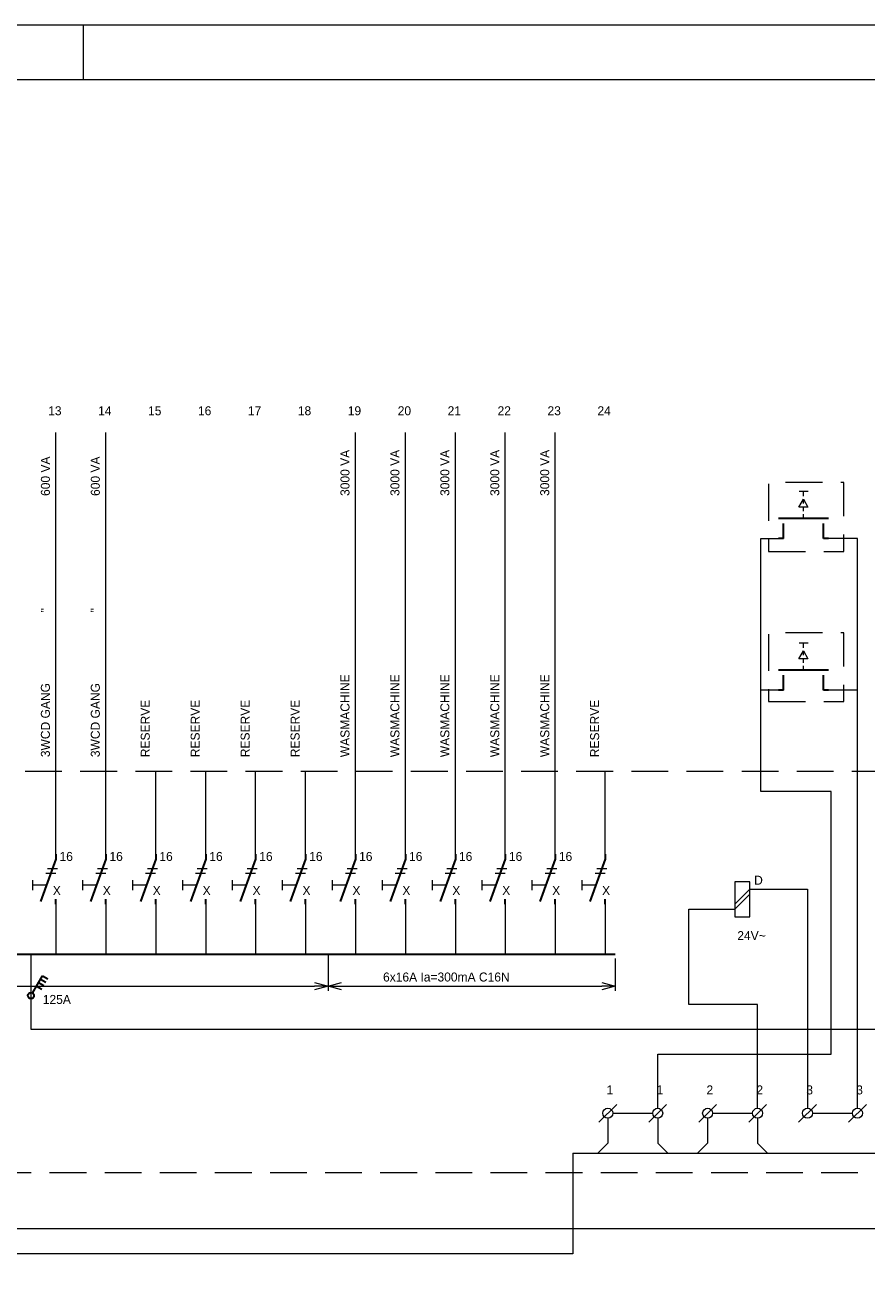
# Model space of a CAD drawing. Header units: millimetres. Extents: x -161.9 to -69.9, y -42.7 to 22.2.
# Tile 7 of 8: x -117 to -100.1, y -3.1 to 22.2. Entities that reach past the tile are written whole.
import ezdxf

# ---------------------------------------------------------------- set-up
doc = ezdxf.new("R2010")
doc.units = ezdxf.units.MM
doc.header["$PDMODE"] = 3
doc.header["$PDSIZE"] = 1
doc.linetypes.add('DGN3', pattern=[1.103808, 0.735872, -0.367936])
for name, color, linetype in [('19', 7, 'Continuous'), ('53', 7, 'Continuous'), ('BINNENMUUR', 7, 'Continuous'), ('KADER', 7, 'Continuous'), ('SYMBOLEN', 7, 'Continuous')]:
    doc.layers.add(name, color=color, linetype=linetype)
doc.styles.add('dgn001', font='dgn001.shx')
doc.styles.get("Standard").update_dxf_attribs({"font": 'arial.ttf'})
doc.dimstyles.get("Standard").update_dxf_attribs({"dimtxt": 0.18, "dimasz": 0.18, "dimexe": 0.18, "dimexo": 0.0625, "dimgap": 0.09, "dimtad": 0, "dimtih": 1, "dimtoh": 1, "dimdec": 4, "dimzin": 0, "dimdsep": 46, "dimtxsty": 'Standard', "dimcen": 0.09, "dimadec": 0, "dimazin": 0, "dimtfac": 1, "dimtdec": 4, "dimtofl": 0, "dimtmove": 0, "dimatfit": 3, "dimfxl": 1, "dimtolj": 1, "dimtzin": 0, "dimarcsym": 0})

# ---------------------------------------------------------------- blocks, each defined once
blk = doc.blocks.new('_Open30')
at = {"color": 0, "linetype": 'ByBlock', "lineweight": -2}
for p, q in [((-1, 0.268), (0, 0)), ((0, 0), (-1, -0.268)), ((0, 0), (-1, 0))]:
    blk.add_line(p, q, dxfattribs=at)
blk = doc.blocks.new('*D9076')
at = {"layer": 'BINNENMUUR', "color": 1, "linetype": 'Continuous', "lineweight": 0, "transparency": 16777216}
for p, q in [((-128.568, 3.544), (-128.568, 2.902)), ((-110.919, 3.508), (-110.919, 2.902)), ((-128.298, 2.992), (-111.189, 2.992))]:
    blk.add_line(p, q, dxfattribs=at)
at = {"layer": 'Defpoints', "color": 0, "linetype": 'Continuous', "transparency": 16777216}
for p in [(-128.568, 3.634), (-110.919, 3.598), (-110.919, 2.992)]:
    blk.add_point(p, dxfattribs=at)
at = {"layer": 'BINNENMUUR', "color": 1, "linetype": 'Continuous', "lineweight": 0, "transparency": 16777216, "xscale": 0.27, "yscale": 0.27, "zscale": 0.27, "rotation": 180}
blk.add_blockref('_Open30', (-128.568, 2.992), dxfattribs=at)
at = {"layer": 'BINNENMUUR', "color": 1, "linetype": 'Continuous', "lineweight": 0, "transparency": 16777216, "xscale": 0.27, "yscale": 0.27, "zscale": 0.27}
blk.add_blockref('_Open30', (-110.919, 2.992), dxfattribs=at)
at = {"layer": 'BINNENMUUR', "color": 1, "linetype": 'Continuous', "lineweight": 0, "transparency": 16777216, "insert": (-123.157, 3.174), "char_height": 0.18, "attachment_point": 5, "style": 'dgn001'}
blk.add_mtext('\\A1;18x16A Ia=30mA', dxfattribs=at)
blk = doc.blocks.new('AnonymousCell115')
at = {"layer": 'SYMBOLEN', "color": 1, "linetype": 'Continuous', "lineweight": 0}
for p, q in [((0.015, 0.122), (0.215, 0.122)), ((0.05, 0.216), (0.25, 0.216))]:
    blk.add_line(p, q, dxfattribs=at)
at = {"layer": 'SYMBOLEN', "color": 1, "linetype": 'Continuous', "lineweight": 13}
for p, q in [((-0.249, -0.014), (-0.249, -0.214)), ((0.03, -0.114), (-0.249, -0.114))]:
    blk.add_line(p, q, dxfattribs=at)
blk = doc.blocks.new('EAA054')
at = {"layer": '53', "color": 3, "linetype": 'Continuous', "lineweight": 30}
for p, q in [((0, 0), (0, -0.1)), ((0, -0.1), (-0.308, -0.946)), ((0, -1), (0, -0.9))]:
    blk.add_line(p, q, dxfattribs=at)
blk = doc.blocks.new('AnonymousCell114')
at = {"color": 1, "linetype": 'Continuous', "lineweight": 0}
for name, p in [('EAA054', (-0.149, 0.54)), ('AnonymousCell115', (-0.367, 0.036))]:
    blk.add_blockref(name, p, dxfattribs=at)
blk = doc.blocks.new('AnonymousCell117')
at = {"layer": 'SYMBOLEN', "color": 1, "linetype": 'Continuous', "lineweight": 0}
for p, q in [((0.015, 0.122), (0.215, 0.122)), ((0.05, 0.216), (0.25, 0.216))]:
    blk.add_line(p, q, dxfattribs=at)
at = {"layer": 'SYMBOLEN', "color": 1, "linetype": 'Continuous', "lineweight": 13}
for p, q in [((-0.249, -0.014), (-0.249, -0.214)), ((0.03, -0.114), (-0.249, -0.114))]:
    blk.add_line(p, q, dxfattribs=at)
blk = doc.blocks.new('EAA055')
at = {"layer": '53', "color": 3, "linetype": 'Continuous', "lineweight": 30}
for p, q in [((0, 0), (0, -0.1)), ((0, -0.1), (-0.308, -0.946)), ((0, -1), (0, -0.9))]:
    blk.add_line(p, q, dxfattribs=at)
blk = doc.blocks.new('AnonymousCell116')
at = {"color": 1, "linetype": 'Continuous', "lineweight": 0}
for name, p in [('EAA055', (-0.149, 0.54)), ('AnonymousCell117', (-0.367, 0.036))]:
    blk.add_blockref(name, p, dxfattribs=at)
blk = doc.blocks.new('AnonymousCell119')
at = {"layer": 'SYMBOLEN', "color": 1, "linetype": 'Continuous', "lineweight": 0}
for p, q in [((0.015, 0.122), (0.215, 0.122)), ((0.05, 0.216), (0.25, 0.216))]:
    blk.add_line(p, q, dxfattribs=at)
at = {"layer": 'SYMBOLEN', "color": 1, "linetype": 'Continuous', "lineweight": 13}
for p, q in [((-0.249, -0.014), (-0.249, -0.214)), ((0.03, -0.114), (-0.249, -0.114))]:
    blk.add_line(p, q, dxfattribs=at)
blk = doc.blocks.new('EAA056')
at = {"layer": '53', "color": 3, "linetype": 'Continuous', "lineweight": 30}
for p, q in [((0, 0), (0, -0.1)), ((0, -0.1), (-0.308, -0.946)), ((0, -1), (0, -0.9))]:
    blk.add_line(p, q, dxfattribs=at)
blk = doc.blocks.new('AnonymousCell118')
at = {"color": 1, "linetype": 'Continuous', "lineweight": 0}
for name, p in [('EAA056', (-0.149, 0.54)), ('AnonymousCell119', (-0.367, 0.036))]:
    blk.add_blockref(name, p, dxfattribs=at)
blk = doc.blocks.new('AnonymousCell121')
at = {"layer": 'SYMBOLEN', "color": 1, "linetype": 'Continuous', "lineweight": 0}
for p, q in [((0.015, 0.122), (0.215, 0.122)), ((0.05, 0.216), (0.25, 0.216))]:
    blk.add_line(p, q, dxfattribs=at)
at = {"layer": 'SYMBOLEN', "color": 1, "linetype": 'Continuous', "lineweight": 13}
for p, q in [((-0.249, -0.014), (-0.249, -0.214)), ((0.03, -0.114), (-0.249, -0.114))]:
    blk.add_line(p, q, dxfattribs=at)
blk = doc.blocks.new('EAA057')
at = {"layer": '53', "color": 3, "linetype": 'Continuous', "lineweight": 30}
for p, q in [((0, 0), (0, -0.1)), ((0, -0.1), (-0.308, -0.946)), ((0, -1), (0, -0.9))]:
    blk.add_line(p, q, dxfattribs=at)
blk = doc.blocks.new('AnonymousCell120')
at = {"color": 1, "linetype": 'Continuous', "lineweight": 0}
for name, p in [('EAA057', (-0.149, 0.54)), ('AnonymousCell121', (-0.367, 0.036))]:
    blk.add_blockref(name, p, dxfattribs=at)
blk = doc.blocks.new('AnonymousCell123')
at = {"layer": 'SYMBOLEN', "color": 1, "linetype": 'Continuous', "lineweight": 0}
for p, q in [((0.015, 0.122), (0.215, 0.122)), ((0.05, 0.216), (0.25, 0.216))]:
    blk.add_line(p, q, dxfattribs=at)
at = {"layer": 'SYMBOLEN', "color": 1, "linetype": 'Continuous', "lineweight": 13}
for p, q in [((-0.249, -0.014), (-0.249, -0.214)), ((0.03, -0.114), (-0.249, -0.114))]:
    blk.add_line(p, q, dxfattribs=at)
blk = doc.blocks.new('EAA058')
at = {"layer": '53', "color": 3, "linetype": 'Continuous', "lineweight": 30}
for p, q in [((0, 0), (0, -0.1)), ((0, -0.1), (-0.308, -0.946)), ((0, -1), (0, -0.9))]:
    blk.add_line(p, q, dxfattribs=at)
blk = doc.blocks.new('AnonymousCell122')
at = {"color": 1, "linetype": 'Continuous', "lineweight": 0}
for name, p in [('EAA058', (-0.149, 0.54)), ('AnonymousCell123', (-0.367, 0.036))]:
    blk.add_blockref(name, p, dxfattribs=at)
blk = doc.blocks.new('AnonymousCell125')
at = {"layer": 'SYMBOLEN', "color": 1, "linetype": 'Continuous', "lineweight": 0}
for p, q in [((0.015, 0.122), (0.215, 0.122)), ((0.05, 0.216), (0.25, 0.216))]:
    blk.add_line(p, q, dxfattribs=at)
at = {"layer": 'SYMBOLEN', "color": 1, "linetype": 'Continuous', "lineweight": 13}
for p, q in [((-0.249, -0.014), (-0.249, -0.214)), ((0.03, -0.114), (-0.249, -0.114))]:
    blk.add_line(p, q, dxfattribs=at)
blk = doc.blocks.new('EAA059')
at = {"layer": '53', "color": 3, "linetype": 'Continuous', "lineweight": 30}
for p, q in [((0, 0), (0, -0.1)), ((0, -0.1), (-0.308, -0.946)), ((0, -1), (0, -0.9))]:
    blk.add_line(p, q, dxfattribs=at)
blk = doc.blocks.new('AnonymousCell124')
at = {"color": 1, "linetype": 'Continuous', "lineweight": 0}
for name, p in [('EAA059', (-0.149, 0.54)), ('AnonymousCell125', (-0.367, 0.036))]:
    blk.add_blockref(name, p, dxfattribs=at)
blk = doc.blocks.new('AnonymousCell127')
at = {"layer": 'SYMBOLEN', "color": 1, "linetype": 'Continuous', "lineweight": 0}
for p, q in [((0.015, 0.122), (0.215, 0.122)), ((0.05, 0.216), (0.25, 0.216))]:
    blk.add_line(p, q, dxfattribs=at)
at = {"layer": 'SYMBOLEN', "color": 1, "linetype": 'Continuous', "lineweight": 13}
for p, q in [((-0.249, -0.014), (-0.249, -0.214)), ((0.03, -0.114), (-0.249, -0.114))]:
    blk.add_line(p, q, dxfattribs=at)
blk = doc.blocks.new('EAA060')
at = {"layer": '53', "color": 3, "linetype": 'Continuous', "lineweight": 30}
for p, q in [((0, 0), (0, -0.1)), ((0, -0.1), (-0.308, -0.946)), ((0, -1), (0, -0.9))]:
    blk.add_line(p, q, dxfattribs=at)
blk = doc.blocks.new('AnonymousCell126')
at = {"color": 1, "linetype": 'Continuous', "lineweight": 0}
for name, p in [('EAA060', (-0.149, 0.54)), ('AnonymousCell127', (-0.367, 0.036))]:
    blk.add_blockref(name, p, dxfattribs=at)
blk = doc.blocks.new('AnonymousCell129')
at = {"layer": 'SYMBOLEN', "color": 1, "linetype": 'Continuous', "lineweight": 0}
for p, q in [((0.015, 0.122), (0.215, 0.122)), ((0.05, 0.216), (0.25, 0.216))]:
    blk.add_line(p, q, dxfattribs=at)
at = {"layer": 'SYMBOLEN', "color": 1, "linetype": 'Continuous', "lineweight": 13}
for p, q in [((-0.249, -0.014), (-0.249, -0.214)), ((0.03, -0.114), (-0.249, -0.114))]:
    blk.add_line(p, q, dxfattribs=at)
blk = doc.blocks.new('EAA061')
at = {"layer": '53', "color": 3, "linetype": 'Continuous', "lineweight": 30}
for p, q in [((0, 0), (0, -0.1)), ((0, -0.1), (-0.308, -0.946)), ((0, -1), (0, -0.9))]:
    blk.add_line(p, q, dxfattribs=at)
blk = doc.blocks.new('AnonymousCell128')
at = {"color": 1, "linetype": 'Continuous', "lineweight": 0}
for name, p in [('EAA061', (-0.149, 0.54)), ('AnonymousCell129', (-0.367, 0.036))]:
    blk.add_blockref(name, p, dxfattribs=at)
blk = doc.blocks.new('AnonymousCell131')
at = {"layer": 'SYMBOLEN', "color": 1, "linetype": 'Continuous', "lineweight": 0}
for p, q in [((0.015, 0.122), (0.215, 0.122)), ((0.05, 0.216), (0.25, 0.216))]:
    blk.add_line(p, q, dxfattribs=at)
at = {"layer": 'SYMBOLEN', "color": 1, "linetype": 'Continuous', "lineweight": 13}
for p, q in [((-0.249, -0.014), (-0.249, -0.214)), ((0.03, -0.114), (-0.249, -0.114))]:
    blk.add_line(p, q, dxfattribs=at)
blk = doc.blocks.new('EAA062')
at = {"layer": '53', "color": 3, "linetype": 'Continuous', "lineweight": 30}
for p, q in [((0, 0), (0, -0.1)), ((0, -0.1), (-0.308, -0.946)), ((0, -1), (0, -0.9))]:
    blk.add_line(p, q, dxfattribs=at)
blk = doc.blocks.new('AnonymousCell130')
at = {"color": 1, "linetype": 'Continuous', "lineweight": 0}
for name, p in [('EAA062', (-0.149, 0.54)), ('AnonymousCell131', (-0.367, 0.036))]:
    blk.add_blockref(name, p, dxfattribs=at)
blk = doc.blocks.new('AnonymousCell133')
at = {"layer": 'SYMBOLEN', "color": 1, "linetype": 'Continuous', "lineweight": 0}
for p, q in [((0.015, 0.122), (0.215, 0.122)), ((0.05, 0.216), (0.25, 0.216))]:
    blk.add_line(p, q, dxfattribs=at)
at = {"layer": 'SYMBOLEN', "color": 1, "linetype": 'Continuous', "lineweight": 13}
for p, q in [((-0.249, -0.014), (-0.249, -0.214)), ((0.03, -0.114), (-0.249, -0.114))]:
    blk.add_line(p, q, dxfattribs=at)
blk = doc.blocks.new('EAA063')
at = {"layer": '53', "color": 3, "linetype": 'Continuous', "lineweight": 30}
for p, q in [((0, 0), (0, -0.1)), ((0, -0.1), (-0.308, -0.946)), ((0, -1), (0, -0.9))]:
    blk.add_line(p, q, dxfattribs=at)
blk = doc.blocks.new('AnonymousCell132')
at = {"color": 1, "linetype": 'Continuous', "lineweight": 0}
for name, p in [('EAA063', (-0.149, 0.54)), ('AnonymousCell133', (-0.367, 0.036))]:
    blk.add_blockref(name, p, dxfattribs=at)
blk = doc.blocks.new('AnonymousCell135')
at = {"layer": 'SYMBOLEN', "color": 1, "linetype": 'Continuous', "lineweight": 0}
for p, q in [((0.015, 0.122), (0.215, 0.122)), ((0.05, 0.216), (0.25, 0.216))]:
    blk.add_line(p, q, dxfattribs=at)
at = {"layer": 'SYMBOLEN', "color": 1, "linetype": 'Continuous', "lineweight": 13}
for p, q in [((-0.249, -0.014), (-0.249, -0.214)), ((0.03, -0.114), (-0.249, -0.114))]:
    blk.add_line(p, q, dxfattribs=at)
blk = doc.blocks.new('EAA064')
at = {"layer": '53', "color": 3, "linetype": 'Continuous', "lineweight": 30}
for p, q in [((0, 0), (0, -0.1)), ((0, -0.1), (-0.308, -0.946)), ((0, -1), (0, -0.9))]:
    blk.add_line(p, q, dxfattribs=at)
blk = doc.blocks.new('AnonymousCell134')
at = {"color": 1, "linetype": 'Continuous', "lineweight": 0}
for name, p in [('EAA064', (-0.149, 0.54)), ('AnonymousCell135', (-0.367, 0.036))]:
    blk.add_blockref(name, p, dxfattribs=at)
blk = doc.blocks.new('AnonymousCell137')
at = {"layer": 'SYMBOLEN', "color": 1, "linetype": 'Continuous', "lineweight": 0}
for p, q in [((0.015, 0.122), (0.215, 0.122)), ((0.05, 0.216), (0.25, 0.216))]:
    blk.add_line(p, q, dxfattribs=at)
at = {"layer": 'SYMBOLEN', "color": 1, "linetype": 'Continuous', "lineweight": 13}
for p, q in [((-0.249, -0.014), (-0.249, -0.214)), ((0.03, -0.114), (-0.249, -0.114))]:
    blk.add_line(p, q, dxfattribs=at)
blk = doc.blocks.new('EAA065')
at = {"layer": '53', "color": 3, "linetype": 'Continuous', "lineweight": 30}
for p, q in [((0, 0), (0, -0.1)), ((0, -0.1), (-0.308, -0.946)), ((0, -1), (0, -0.9))]:
    blk.add_line(p, q, dxfattribs=at)
blk = doc.blocks.new('AnonymousCell136')
at = {"color": 1, "linetype": 'Continuous', "lineweight": 0}
for name, p in [('EAA065', (-0.149, 0.54)), ('AnonymousCell137', (-0.367, 0.036))]:
    blk.add_blockref(name, p, dxfattribs=at)
blk = doc.blocks.new('EAA37')
at = {"layer": '53', "color": 3, "linetype": 'Continuous', "lineweight": 30}
for p, q in [((1, 0.4), (0, 0.4)), ((0.1, 0), (0.1, 0.3)), ((0.9, 0), (0.9, 0.3)), ((0.1, 0), (0, 0)), ((1, 0), (0.9, 0))]:
    blk.add_line(p, q, dxfattribs=at)
blk = doc.blocks.new('EH33')
at = {"layer": '19', "color": 3, "linetype": 'Continuous', "lineweight": 30}
for p, q in [((0.03, 0.05), (0.23, 0.398)), ((0.15, 0.26), (0.255, 0.2)), ((0.19, 0.33), (0.295, 0.27)), ((0.23, 0.398), (0.335, 0.338)), ((0.11, 0.19), (0.215, 0.13))]:
    blk.add_line(p, q, dxfattribs=at)
blk.add_circle((0, -0.0005), 0.06, dxfattribs=at)
blk = doc.blocks.new('EAD310')
at = {"layer": '53', "color": 3, "linetype": 'Continuous', "lineweight": 0}
blk.add_line((0.178, 0.178), (-0.178, -0.178), dxfattribs=at)
blk.add_circle((0, 0.0005), 0.1, dxfattribs=at)
blk = doc.blocks.new('EAD311')
at = {"layer": '53', "color": 3, "linetype": 'Continuous', "lineweight": 0}
blk.add_line((0.178, 0.178), (-0.178, -0.178), dxfattribs=at)
blk.add_circle((0, 0.0005), 0.1, dxfattribs=at)
blk = doc.blocks.new('EAD312')
at = {"layer": '53', "color": 3, "linetype": 'Continuous', "lineweight": 0}
blk.add_line((0.178, 0.178), (-0.178, -0.178), dxfattribs=at)
blk.add_circle((0, 0.0005), 0.1, dxfattribs=at)
blk = doc.blocks.new('EAD313')
at = {"layer": '53', "color": 3, "linetype": 'Continuous', "lineweight": 0}
blk.add_line((0.178, 0.178), (-0.178, -0.178), dxfattribs=at)
blk.add_circle((0, 0.0005), 0.1, dxfattribs=at)
blk = doc.blocks.new('EAD314')
at = {"layer": '53', "color": 3, "linetype": 'Continuous', "lineweight": 0}
blk.add_line((0.178, 0.178), (-0.178, -0.178), dxfattribs=at)
blk.add_circle((0, 0.0005), 0.1, dxfattribs=at)
blk = doc.blocks.new('EAD315')
at = {"layer": '53', "color": 3, "linetype": 'Continuous', "lineweight": 0}
blk.add_line((0.178, 0.178), (-0.178, -0.178), dxfattribs=at)
blk.add_circle((0, 0.0005), 0.1, dxfattribs=at)
blk = doc.blocks.new('AnonymousCell175')
at = {"layer": 'SYMBOLEN', "color": 1, "linetype": 'Continuous', "lineweight": 0}
for p, q in [((-0.15, -0.1), (0.15, 0.2)), ((-0.15, -0.2), (0.15, 0.1))]:
    blk.add_line(p, q, dxfattribs=at)
at = {"layer": 'SYMBOLEN', "color": 1, "linetype": 'Continuous', "lineweight": 0, "flags": 128}
blk.add_lwpolyline([(-0.15, -0.35), (0.15, -0.35), (0.15, 0.35), (-0.15, 0.35), (-0.15, -0.35)], dxfattribs=at)
blk = doc.blocks.new('EAB14')
at = {"layer": '53', "color": 2, "linetype": 'Continuous', "lineweight": 0}
for p, q in [((0.09, 0.54), (-0.09, 0.54)), ((0, 0.45), (0, 0.54)), ((-0.092, 0.23), (0, 0.39)), ((0, 0.39), (0.088, 0.23)), ((0, 0.3), (0, 0.39)), ((0.088, 0.23), (-0.092, 0.23)), ((0, 0.15), (0, 0.24)), ((0, 0), (0, 0.09))]:
    blk.add_line(p, q, dxfattribs=at)
blk = doc.blocks.new('EAA38')
at = {"layer": '53', "color": 3, "linetype": 'Continuous', "lineweight": 30}
for p, q in [((1, 0.4), (0, 0.4)), ((0.1, 0), (0.1, 0.3)), ((0.9, 0), (0.9, 0.3)), ((0.1, 0), (0, 0)), ((1, 0), (0.9, 0))]:
    blk.add_line(p, q, dxfattribs=at)
blk = doc.blocks.new('EAB15')
at = {"layer": '53', "color": 2, "linetype": 'Continuous', "lineweight": 0}
for p, q in [((0.09, 0.54), (-0.09, 0.54)), ((0, 0.45), (0, 0.54)), ((-0.092, 0.23), (0, 0.39)), ((0, 0.39), (0.088, 0.23)), ((0, 0.3), (0, 0.39)), ((0.088, 0.23), (-0.092, 0.23)), ((0, 0.15), (0, 0.24)), ((0, 0), (0, 0.09))]:
    blk.add_line(p, q, dxfattribs=at)
blk = doc.blocks.new('*D9071')
at = {"layer": 'BINNENMUUR', "color": 1, "linetype": 'Continuous', "lineweight": 0, "transparency": 16777216}
for p, q in [((-128.568, 3.544), (-128.568, 2.902)), ((-110.919, 3.508), (-110.919, 2.902)), ((-128.298, 2.992), (-111.189, 2.992))]:
    blk.add_line(p, q, dxfattribs=at)
at = {"layer": 'Defpoints', "color": 0, "linetype": 'Continuous', "transparency": 16777216}
for p in [(-128.568, 3.634), (-110.919, 3.598), (-110.919, 2.992)]:
    blk.add_point(p, dxfattribs=at)
at = {"layer": 'BINNENMUUR', "color": 1, "linetype": 'Continuous', "lineweight": 0, "transparency": 16777216, "xscale": 0.27, "yscale": 0.27, "zscale": 0.27, "rotation": 180}
blk.add_blockref('_Open30', (-128.568, 2.992), dxfattribs=at)
at = {"layer": 'BINNENMUUR', "color": 1, "linetype": 'Continuous', "lineweight": 0, "transparency": 16777216, "xscale": 0.27, "yscale": 0.27, "zscale": 0.27}
blk.add_blockref('_Open30', (-110.919, 2.992), dxfattribs=at)
at = {"layer": 'BINNENMUUR', "color": 1, "linetype": 'Continuous', "lineweight": 0, "transparency": 16777216, "insert": (-123.157, 3.174), "char_height": 0.18, "attachment_point": 5, "style": 'dgn001'}
blk.add_mtext('\\A1;18x16A Ia=30mA', dxfattribs=at)
blk = doc.blocks.new('*D9074')
at = {"layer": 'BINNENMUUR', "color": 1, "linetype": 'Continuous', "lineweight": 0, "transparency": 16777216}
for p, q in [((-110.919, 3.608), (-110.919, 2.901)), ((-105.168, 3.544), (-105.168, 2.901)), ((-110.649, 2.991), (-105.438, 2.991))]:
    blk.add_line(p, q, dxfattribs=at)
at = {"layer": 'Defpoints', "color": 0, "linetype": 'Continuous', "transparency": 16777216}
for p in [(-110.919, 3.698), (-105.168, 3.634), (-105.168, 2.991)]:
    blk.add_point(p, dxfattribs=at)
at = {"layer": 'BINNENMUUR', "color": 1, "linetype": 'Continuous', "lineweight": 0, "transparency": 16777216, "xscale": 0.27, "yscale": 0.27, "zscale": 0.27, "rotation": 180}
blk.add_blockref('_Open30', (-110.919, 2.991), dxfattribs=at)
at = {"layer": 'BINNENMUUR', "color": 1, "linetype": 'Continuous', "lineweight": 0, "transparency": 16777216, "xscale": 0.27, "yscale": 0.27, "zscale": 0.27}
blk.add_blockref('_Open30', (-105.168, 2.991), dxfattribs=at)
at = {"layer": 'BINNENMUUR', "color": 1, "linetype": 'Continuous', "lineweight": 0, "transparency": 16777216, "insert": (-108.549, 3.174), "char_height": 0.18, "attachment_point": 5, "style": 'dgn001'}
blk.add_mtext('\\A1;6x16A Ia=300mA C16N', dxfattribs=at)
blk = doc.blocks.new('A1')
at = {"layer": 'KADER', "color": 1, "linetype": 'Continuous', "lineweight": 0}
for p, q in [((91.984, 64.968), (0, 64.968)), ((46.046, 63.875), (46.046, 64.968))]:
    blk.add_line(p, q, dxfattribs=at)
at = {"layer": 'KADER', "color": 5, "linetype": 'Continuous', "lineweight": 0, "flags": 128}
blk.add_lwpolyline([(1.094, 1.093), (90.89, 1.093), (90.89, 63.875), (1.094, 63.875), (1.094, 1.093)], dxfattribs=at)
blk = doc.blocks.new('AnonymousCell287')
at = {"color": 1, "linetype": 'Continuous', "lineweight": 0}
blk.add_blockref('A1', (-45.992, -32.484), dxfattribs=at)

msp = doc.modelspace()

# ---------------------------------------------------------------- linework, layer by layer
at = {"layer": 'SYMBOLEN', "color": 1, "linetype": 'Continuous', "lineweight": 13}
for p, q in [((-116.368, 5.634), (-116.368, 14.084)), ((-115.368, 5.634), (-115.368, 14.084)), ((-110.368, 5.634), (-110.368, 14.084)), ((-109.368, 5.634), (-109.368, 14.084)), ((-108.368, 5.634), (-108.368, 14.084)), ((-107.368, 5.634), (-107.368, 14.084)), ((-106.368, 5.634), (-106.368, 14.084)), ((-114.368, 5.634), (-114.368, 7.297)), ((-113.368, 5.634), (-113.368, 7.297)), ((-112.368, 5.634), (-112.368, 7.297)), ((-111.368, 5.634), (-111.368, 7.297)), ((-105.368, 5.634), (-105.368, 7.296))]:
    msp.add_line(p, q, dxfattribs=at)
at = {"layer": 'SYMBOLEN', "color": 1, "linetype": 'Continuous', "lineweight": 0}
for p, q in [((-100.316, 11.956), (-100.946, 11.956)), ((-100.316, 0.546), (-100.316, 11.956)), ((-101.896, 8.92), (-102.248, 8.92)), ((-100.316, 8.92), (-100.946, 8.92)), ((-116.368, 4.634), (-116.368, 3.634)), ((-115.368, 4.634), (-115.368, 3.634)), ((-114.368, 4.634), (-114.368, 3.634)), ((-113.368, 4.634), (-113.368, 3.634)), ((-112.368, 4.634), (-112.368, 3.634)), ((-111.368, 4.634), (-111.368, 3.634)), ((-110.368, 4.634), (-110.368, 3.634)), ((-109.368, 4.634), (-109.368, 3.634)), ((-108.368, 4.634), (-108.368, 3.634)), ((-107.368, 4.634), (-107.368, 3.634)), ((-106.368, 4.634), (-106.368, 3.634)), ((-105.368, 4.634), (-105.368, 3.634)), ((-105.216, 0.446), (-104.416, 0.446)), ((-103.216, 0.446), (-102.416, 0.446)), ((-101.216, 0.446), (-100.416, 0.446)), ((-106.016, -0.354), (-79.016, -0.354)), ((-106.016, -0.354), (-79.016, -0.354))]:
    msp.add_line(p, q, dxfattribs=at)
at = {"layer": 'SYMBOLEN', "color": 1, "linetype": 'Continuous', "lineweight": 30}
msp.add_line((-128.568, 3.634), (-105.168, 3.634), dxfattribs=at)
msp.add_line((-128.568, 3.634), (-105.168, 3.634), dxfattribs=at)
at = {"layer": 'SYMBOLEN', "color": 1, "linetype": 'DGN3', "lineweight": 0, "flags": 128}
for points in [[(-102.095, 11.7), (-100.59, 11.7), (-100.59, 13.078), (-102.095, 13.078), (-102.095, 11.7)], [(-102.095, 8.69), (-100.59, 8.69), (-100.59, 10.068), (-102.095, 10.068), (-102.095, 8.69)], [(-129.126, 7.296), (-76.24, 7.296), (-76.24, -0.746), (-129.126, -0.746), (-129.126, 7.296)]]:
    msp.add_lwpolyline(points, dxfattribs=at)
at = {"layer": 'SYMBOLEN', "color": 1, "linetype": 'Continuous', "lineweight": 0, "flags": 128}
for points in [[(-100.845, 6.89), (-102.248, 6.89), (-102.248, 11.956), (-101.891, 11.956)], [(-104.316, 0.546), (-104.316, 1.63), (-100.845, 1.63), (-100.845, 6.89)], [(-102.471, 4.932), (-101.316, 4.932), (-101.316, 0.546)], [(-102.316, 0.546), (-102.316, 2.624), (-103.695, 2.624), (-103.695, 4.532), (-102.771, 4.532)], [(-105.316, 0.346), (-105.316, -0.154), (-105.516, -0.354)], [(-104.316, 0.346), (-104.316, -0.154), (-104.116, -0.354)], [(-103.316, 0.346), (-103.316, -0.154), (-103.516, -0.354)], [(-102.316, 0.346), (-102.316, -0.154), (-102.116, -0.354)], [(-106.016, -0.354), (-106.016, -2.366), (-132.016, -2.366)]]:
    msp.add_lwpolyline(points, dxfattribs=at)
at = {"layer": 'SYMBOLEN', "color": 1, "linetype": 'Continuous', "lineweight": 13, "flags": 128}
for points in [[(-116.868, 3.634), (-116.868, 2.134), (-91.218, 2.134), (-91.218, 1.134)], [(-90.468, 1.134), (-90.468, -1.866), (-135.016, -1.866)]]:
    msp.add_lwpolyline(points, dxfattribs=at)

# ---------------------------------------------------------------- block references
at = {"color": 1, "linetype": 'Continuous', "lineweight": 0}
for name, p in [('AnonymousCell287', (-115.871, -10.248)), ('EAB14', (-101.396, 12.356)), ('EAA37', (-101.896, 11.956)), ('EAB15', (-101.396, 9.32)), ('EAA38', (-101.896, 8.92)), ('AnonymousCell114', (-116.219, 5.094)), ('AnonymousCell116', (-115.219, 5.094)), ('AnonymousCell118', (-114.219, 5.094)), ('AnonymousCell120', (-113.219, 5.094)), ('AnonymousCell122', (-112.219, 5.094)), ('AnonymousCell124', (-111.219, 5.094)), ('AnonymousCell126', (-110.219, 5.094)), ('AnonymousCell128', (-109.219, 5.094)), ('AnonymousCell130', (-108.219, 5.094)), ('AnonymousCell132', (-107.219, 5.094)), ('AnonymousCell134', (-106.219, 5.094)), ('AnonymousCell136', (-105.219, 5.094)), ('AnonymousCell175', (-102.621, 4.732)), ('EH33', (-116.868, 2.804)), ('EAD310', (-105.316, 0.446)), ('EAD311', (-104.316, 0.446)), ('EAD312', (-103.316, 0.446)), ('EAD313', (-102.316, 0.446)), ('EAD314', (-101.316, 0.446)), ('EAD315', (-100.316, 0.446))]:
    msp.add_blockref(name, p, dxfattribs=at)

# ---------------------------------------------------------------- texts
at = {"layer": 'SYMBOLEN', "color": 1, "linetype": 'Continuous', "lineweight": 0, "style": 'dgn001'}
for s, p in [('13', (-116.523, 14.426)), ('14', (-115.523, 14.426)), ('15', (-114.523, 14.426)), ('16', (-113.523, 14.426)), ('17', (-112.523, 14.426)), ('18', (-111.523, 14.426)), ('19', (-110.523, 14.426)), ('20', (-109.523, 14.426)), ('21', (-108.523, 14.426)), ('22', (-107.523, 14.426)), ('23', (-106.523, 14.426)), ('24', (-105.523, 14.426)), ('16', (-116.296, 5.5)), ('16', (-115.296, 5.5)), ('16', (-114.296, 5.5)), ('16', (-113.296, 5.5)), ('16', (-112.296, 5.5)), ('16', (-111.296, 5.5)), ('16', (-110.296, 5.5)), ('16', (-109.296, 5.5)), ('16', (-108.296, 5.5)), ('16', (-107.296, 5.5)), ('16', (-106.296, 5.5)), ('D', (-102.385, 5.024)), ('X', (-116.43, 4.818)), ('X', (-115.43, 4.818)), ('X', (-114.43, 4.818)), ('X', (-113.43, 4.818)), ('X', (-112.43, 4.818)), ('X', (-111.43, 4.818)), ('X', (-110.43, 4.818)), ('X', (-109.43, 4.818)), ('X', (-108.43, 4.818)), ('X', (-107.43, 4.818)), ('X', (-106.43, 4.818)), ('X', (-105.43, 4.818)), ('1', (-105.34, 0.824)), ('1', (-104.34, 0.824)), ('2', (-103.34, 0.824)), ('2', (-102.34, 0.824)), ('3', (-101.34, 0.824)), ('3', (-100.34, 0.824))]:
    msp.add_text(s, height=0.18, dxfattribs=at).set_placement(p)
for s, p in [('3000 VA', (-110.489, 12.81)), ('3000 VA', (-109.489, 12.81)), ('3000 VA', (-108.489, 12.81)), ('3000 VA', (-107.489, 12.81)), ('3000 VA', (-106.489, 12.81)), ('600 VA', (-116.489, 12.81)), ('600 VA', (-115.489, 12.81)), ('"', (-116.489, 10.478)), ('"', (-115.489, 10.478)), ('WASMACHINE', (-110.489, 7.578)), ('WASMACHINE', (-109.489, 7.578)), ('WASMACHINE', (-108.489, 7.578)), ('WASMACHINE', (-107.489, 7.578)), ('WASMACHINE', (-106.489, 7.578)), ('3WCD GANG', (-116.489, 7.578)), ('3WCD GANG', (-115.489, 7.578)), ('RESERVE', (-114.489, 7.578)), ('RESERVE', (-113.489, 7.578)), ('RESERVE', (-112.489, 7.578)), ('RESERVE', (-111.489, 7.578)), ('RESERVE', (-105.489, 7.578))]:
    msp.add_text(s, height=0.18, rotation=90, dxfattribs=at).set_placement(p)
at = {"layer": 'SYMBOLEN', "color": 1, "linetype": 'DGN3', "lineweight": 0, "style": 'dgn001'}
for s, p in [('24V~', (-102.722, 3.914)), ('125A', (-116.631, 2.636))]:
    msp.add_text(s, height=0.18, dxfattribs=at).set_placement(p)

# ---------------------------------------------------------------- dimensions: what is measured, and where the dimension line sits
at = {"layer": 'BINNENMUUR', "color": 1, "linetype": 'Continuous', "lineweight": 0}
for base, p1, p2, text, picture, middle in [((-110.919, 2.992), (-128.568, 3.634), (-110.919, 3.598), '18x16A Ia=30mA', '*D9076', (-123.157, 2.992)), ((-110.919, 2.992), (-128.568, 3.634), (-110.919, 3.598), '18x16A Ia=30mA', '*D9071', (-123.157, 2.992)), ((-105.168, 2.991), (-110.919, 3.698), (-105.168, 3.634), '6x16A Ia=300mA C16N', '*D9074', (-108.549, 2.991))]:
    dim = msp.add_linear_dim(base=base, p1=p1, p2=p2, text=text, dimstyle='Standard', override={"dimscale": 1, "dimtxt": 0.18, "dimasz": 0.27, "dimexe": 0.09, "dimexo": 0.09, "dimgap": 0.09, "dimtad": 1, "dimtih": 0, "dimtoh": 0, "dimdec": 2, "dimlfac": 1, "dimzin": 11, "dimdsep": 46, "dimlunit": 2, "dimtxsty": 'dgn001', "dimblk1": 'Open30', "dimblk2": 'Open30', "dimsah": 1, "dimcen": 0, "dimse1": 0, "dimse2": 0, "dimclrd": 1, "dimclre": 1, "dimclrt": 1, "dimtol": 0, "dimtofl": 1, "dimatfit": 3, "dimfrac": 1, "dimtolj": 1, "dimlwd": 0, "dimlwe": 0}, dxfattribs=at)
    dim.commit()
    dim.dimension.update_dxf_attribs({"geometry": picture, "text_midpoint": middle, "dimtype": 160})

doc.saveas('drawing.dxf')
